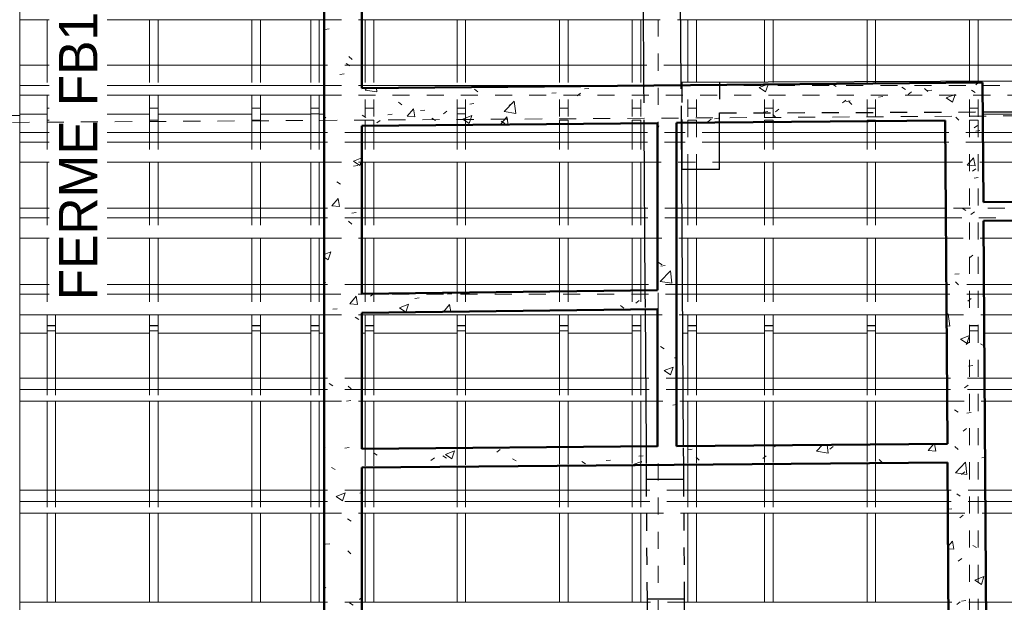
# Model space of a CAD drawing. Header units: metres. Extents: x -16.9 to 14.1, y -10.5 to 9.6.
# Tile 13 of 26: x -6 to -0.2, y -3.1 to 0.3. Entities that reach past the tile are written whole.
import ezdxf

# ---------------------------------------------------------------- set-up
doc = ezdxf.new("R2010")
doc.units = ezdxf.units.M
for name, pattern in [('Ligne de quadrillage', [0.022225, 0.0127, -0.003175, 0.003175, -0.003175]), ('Projeté', [0.003969, 0.002381, -0.001587]), ('Tiret', [0.00635, 0.003175, -0.003175])]:
    doc.linetypes.add(name, pattern=pattern)
for name, color, linetype, lineweight in [('A-DETL-GENF', 92, 'Projeté', 18), ('A-DETL-MEDM', 33, 'Continuous', 35), ('A-ROOF', 132, 'Continuous', 18), ('A-WALL', 113, 'Continuous', 25), ('A-WALL-HDLN', 110, 'Tiret', 25), ('A-WALL-PATT', 111, 'Continuous', 50), ('G-ANNO-TEXT', 231, 'Continuous', 9), ('S-BEAM', 12, 'Continuous', 18), ('S-BEAM-HDLN', 1, 'Tiret', 18), ('S-GRID', 1, 'Continuous', 9)]:
    doc.layers.add(name, color=color, linetype=linetype, lineweight=lineweight)
doc.styles.add('Bodoni MT_B_I', font='BOD_BI.TTF', dxfattribs={"height": 0.225})
pattern_1 = [(50, (0, 0), (0.546555, -0.047815), [0.05715, -0.62865]), (355, (0, 0), (-0.105728, 0.573166), [0.04572, -0.50292]), (100.451, (0.04555, -0.004), (0.440828, 0.52535), [0.04857, -0.53427]), (46.184, (0, 0.1524), (0.81324, -0.12613), [0.08572, -0.94297]), (96.636, (0.0678, 0.1419), (0.71221, 0.74229), [0.07286, -0.80141]), (351.184, (0, 0.1524), (0.71222, 0.74227), [0.06858, -0.75438]), (21, (0.0762, 0.1143), (0.454846, -0.306795), [0.05715, -0.62865]), (326, (0.0762, 0.1143), (0.185405, 0.55256), [0.04572, -0.50292]), (71.451, (0.1141, 0.08873), (0.64025, 0.245763), [0.04857, -0.53427]), (37.5, (0, 0), (0.009261, 0.253667), [0.02515, -0.47168, 0.02515, -0.48539, -0.50482]), (37.5, (0, 0), (0.009261, 0.253667), [-1.007, 0.02515, -0.47968]), (7.5, (0, 0), (0.200456, 0.300546), [0.02515, -0.26594, 0.02515, -0.46025, -0.1924]), (7.5, (0, 0), (0.200456, 0.300546), [-0.77648, 0.02515, -0.16726]), (327.5, (-0.16993, 0), (0.406768, -0.017188), [0.02515, -0.16535, 0.02515, -0.56921, -0.78867]), (327.5, (-0.16993, 0), (0.406768, -0.017188), [-0.78486, 0.02515, -0.76352]), (317.5, (-0.24613, 0), (0.444383, 0.07628), [0.02515, -0.2225, 0.02515, -0.36957, -0.56007]), (317.5, (-0.24613, 0), (0.444383, 0.07628), [-0.64237, 0.02515, -0.53492])]

# ---------------------------------------------------------------- blocks, each defined once
blk = doc.blocks.new('Porte - 62 205-4691038-PH R_1 EXISTANT')
at = {"layer": 'A-DETL-GENF'}
for p, q in [((0.3418, 0.11), (-0.3582, 0.11)), ((-0.3582, -0.11), (0.3418, -0.11))]:
    blk.add_line(p, q, dxfattribs=at)
at = {"layer": 'A-DETL-MEDM'}
for p, q in [((-0.3582, 0.11), (-0.3582, -0.11)), ((0.3418, -0.11), (0.3418, 0.11))]:
    blk.add_line(p, q, dxfattribs=at)

msp = doc.modelspace()

# ---------------------------------------------------------------- hatches: boundary and pattern name
at = {"layer": 'A-WALL-PATT', "lineweight": 18}
h = msp.add_hatch(dxfattribs=at)
h.set_pattern_fill('FP_1', color=256, style=0, pattern_type=2)
h.set_pattern_definition(pattern_1)
h.paths.add_polyline_path([(-4.2047, -5.4973), (-3.9847, -5.4959), (-3.9847, 1.1375), (-4.2047, 1.1354), (-4.2047, -3.1119)])
h = msp.add_hatch(dxfattribs=at)
h.set_pattern_fill('FP_1', color=256, style=0, pattern_type=2)
h.set_pattern_definition(pattern_1)
h.paths.add_polyline_path([(-3.9847, -0.2946), (-0.3489, -0.2601), (-0.3503, -0.0401), (-3.9847, -0.0746)])
h = msp.add_hatch(dxfattribs=at)
h.set_pattern_fill('FP_1', color=256, style=0, pattern_type=2)
h.set_pattern_definition(pattern_1)
h.paths.add_polyline_path([(-2.2528, -2.171), (-2.1428, -2.1701), (-2.1428, -0.2771), (-2.2528, -0.2781), (-2.2528, -1.8188)])
h = msp.add_hatch(dxfattribs=at)
h.set_pattern_fill('FP_1', color=256, style=0, pattern_type=2)
h.set_pattern_definition(pattern_1)
h.paths.add_polyline_path([(-0.5348, -5.4533), (-0.3148, -5.4518), (-0.3489, -0.2601), (-0.5688, -0.2622), (-0.5484, -3.3749)])
h = msp.add_hatch(dxfattribs=at)
h.set_pattern_fill('FP_1', color=256, style=0, pattern_type=2)
h.set_pattern_definition(pattern_1)
h.paths.add_polyline_path([(-0.345, -0.8509), (3.1594, -0.8279), (3.1594, -0.7179), (-0.3457, -0.7409)])
h = msp.add_hatch(dxfattribs=at)
h.set_pattern_fill('FP_1', color=256, style=0, pattern_type=2)
h.set_pattern_definition(pattern_1)
h.paths.add_polyline_path([(-3.9847, -1.3893), (-2.2528, -1.3677), (-2.2528, -1.2577), (-3.9847, -1.2793)])
h = msp.add_hatch(dxfattribs=at)
h.set_pattern_fill('FP_1', color=256, style=0, pattern_type=2)
h.set_pattern_definition(pattern_1)
h.paths.add_polyline_path([(-3.9847, -2.2958), (-0.5557, -2.2666), (-0.5564, -2.1566), (-3.9847, -2.1858)])

# ---------------------------------------------------------------- linework, layer by layer
at = {"layer": 'A-ROOF'}
for p, q in [((-5.8278, -0.2255), (-5.9878, -0.2255)), ((-5.2278, -0.2255), (-5.7778, -0.2255)), ((-4.6278, -0.2255), (-5.1778, -0.2255)), ((-4.2838, -0.2255), (-4.5778, -0.2255)), ((-4.2047, -0.2255), (-4.2338, -0.2255)), ((0.1732, -0.2255), (-0.3491, -0.2255)), ((-5.9878, -1.5096), (-5.8278, -1.5096)), ((-5.7778, -1.5096), (-5.2278, -1.5096)), ((-5.1778, -1.5096), (-4.6278, -1.5096)), ((-4.5778, -1.5096), (-4.2838, -1.5096)), ((-4.2338, -1.5096), (-4.2047, -1.5096)), ((-3.9847, -1.5096), (-3.9643, -1.5096)), ((-3.9143, -1.5096), (-3.4271, -1.5096)), ((-3.3771, -1.5096), (-2.8271, -1.5096)), ((-2.7771, -1.5096), (-2.4011, -1.5096)), ((-2.0757, -1.5096), (-2.1054, -1.5096)), ((-1.6271, -1.5096), (-2.0257, -1.5096)), ((-1.0271, -1.5096), (-1.5771, -1.5096)), ((-0.5607, -1.5096), (-0.9771, -1.5096)), ((0.1732, -1.5096), (-0.3407, -1.5096))]:
    msp.add_line(p, q, dxfattribs=at)
at = {"layer": 'A-WALL'}
for p, q in [((-2.3428, 1.1534), (-2.3349, -0.0589)), ((-2.1149, -0.0568), (-2.1229, 1.1555)), ((1.7623, -0.0243), (-2.1117, -0.04)), ((-2.1117, -0.04), (-2.1117, -0.0568)), ((-0.3492, -0.2129), (2.0353, -0.2032)), ((-2.3335, -0.2789), (-2.327, -1.2586)), ((-2.101, -2.1698), (-2.1135, -0.2768)), ((-2.1117, -0.2768), (-2.1117, -0.55)), ((-1.8917, -0.55), (-1.8917, -0.2747)), ((-1.8917, -0.55), (-2.1117, -0.55)), ((-2.3263, -1.3686), (-2.321, -2.1716)), ((-2.3203, -2.2816), (-2.3198, -2.3661)), ((-2.0998, -2.3647), (-2.1003, -2.2798)), ((-2.0998, -2.3647), (-2.3198, -2.3661)), ((-2.3152, -3.0661), (-2.0952, -3.0647)), ((-2.3152, -3.0661), (-2.3139, -3.2656)), ((-2.0939, -3.2655), (-2.0952, -3.0647))]:
    msp.add_line(p, q, dxfattribs=at)
at = {"layer": 'A-WALL', "lineweight": 50}
for p, q in [((-4.2047, -5.4973), (-4.2047, 1.1354)), ((-3.9847, 1.1375), (-3.9847, -0.0746)), ((-3.9847, -0.0746), (-0.3503, -0.0401)), ((-0.3503, -0.0401), (-0.3457, -0.7409)), ((-2.2528, -0.2781), (-3.9847, -0.2946)), ((-2.2528, -1.2577), (-2.2528, -0.2781)), ((-0.5688, -0.2622), (-2.1428, -0.2771)), ((-2.1428, -0.2771), (-2.1428, -2.1701)), ((-0.5564, -2.1566), (-0.5688, -0.2622)), ((-3.9847, -0.2946), (-3.9847, -1.2793)), ((-0.3457, -0.7409), (3.1594, -0.7179)), ((3.1594, -0.8279), (-0.345, -0.8509)), ((-0.345, -0.8509), (-0.3148, -5.4518)), ((-3.9847, -1.2793), (-2.2528, -1.2577)), ((-2.2528, -1.3677), (-3.9847, -1.3893)), ((-2.2528, -2.171), (-2.2528, -1.3677)), ((-3.9847, -1.3893), (-3.9847, -2.1858)), ((-3.9847, -2.1858), (-2.2528, -2.171)), ((-2.1428, -2.1701), (-0.5564, -2.1566)), ((-0.5557, -2.2666), (-3.9847, -2.2958)), ((-3.9847, -2.2958), (-3.9847, -3.2663)), ((-0.5492, -3.2649), (-0.5557, -2.2666))]:
    msp.add_line(p, q, dxfattribs=at)
at = {"layer": 'A-WALL-HDLN'}
for p, q in [((-2.1135, -0.2768), (-2.1149, -0.0569)), ((-2.1117, -0.0568), (-2.1117, -0.2768)), ((-1.8917, -0.0391), (-1.8917, -0.2191)), ((-2.3349, -0.059), (-2.3335, -0.2789)), ((-1.8917, -0.2191), (-0.3492, -0.2129)), ((-1.8917, -0.2747), (-1.8917, -0.2191)), ((-2.327, -1.2587), (-2.3263, -1.3686)), ((-2.321, -2.1717), (-2.3203, -2.2816)), ((-2.1003, -2.2797), (-2.101, -2.1698)), ((-2.3198, -2.3661), (-2.3152, -3.0661)), ((-2.0952, -3.0647), (-2.0998, -2.3647))]:
    msp.add_line(p, q, dxfattribs=at)
at = {"layer": 'S-BEAM'}
for p, q in [((-5.9878, 1.1181), (-5.9878, -3.3728)), ((-5.9878, 0.3273), (-4.2047, 0.3273)), ((-5.8278, 0.3273), (-5.8278, 0.06)), ((-5.7778, 0.3273), (-5.7778, 0.06)), ((-5.2278, 0.3273), (-5.2278, 0.0599)), ((-5.1778, 0.3273), (-5.1778, 0.0599)), ((-4.6278, 0.3273), (-4.6278, 0.0598)), ((-4.5778, 0.3273), (-4.5778, 0.0598)), ((-4.2838, 0.3273), (-4.2838, 0.0598)), ((-4.2338, 0.3273), (-4.2338, 0.0598)), ((-3.9847, 0.3273), (-2.3374, 0.3273)), ((-3.9643, 0.3273), (-3.9643, 0.0597)), ((-3.9143, 0.3273), (-3.9143, 0.0597)), ((-3.4271, 0.3273), (-3.4271, 0.0596)), ((-3.3771, 0.3273), (-3.3771, 0.0596)), ((-2.8271, 0.3273), (-2.8271, 0.0595)), ((-2.7771, 0.3273), (-2.7771, 0.0595)), ((-2.4011, 0.3273), (-2.4011, 0.0594)), ((-2.3511, 0.3273), (-2.3511, 0.0594)), ((-2.1174, 0.3273), (1.7616, 0.3273)), ((-2.0757, 0.3273), (-2.0757, 0.0594)), ((-2.0257, 0.3273), (-2.0257, 0.0594)), ((-1.6271, 0.3273), (-1.6271, 0.0593)), ((-1.5771, 0.3273), (-1.5771, 0.0593)), ((-1.0271, 0.3273), (-1.0271, 0.0592)), ((-0.9771, 0.3273), (-0.9771, 0.0592)), ((-0.4268, 0.3273), (-0.4268, 0.0591)), ((-0.3768, 0.3273), (-0.3768, 0.0591)), ((-5.8278, 0.0604), (-5.9878, 0.0604)), ((-5.2278, 0.0604), (-5.7778, 0.0604)), ((-4.6278, 0.0604), (-5.1778, 0.0604)), ((-4.2838, 0.0604), (-4.5778, 0.0604)), ((-4.2047, 0.0604), (-4.2338, 0.0604)), ((-3.9643, 0.0604), (-3.9847, 0.0604)), ((-3.4271, 0.0604), (-3.9143, 0.0604)), ((-2.8271, 0.0604), (-3.3771, 0.0604)), ((-2.4011, 0.0604), (-2.7771, 0.0604)), ((-2.3357, 0.0604), (-2.3511, 0.0604)), ((-2.0757, 0.0604), (-2.1157, 0.0604)), ((-1.6271, 0.0604), (-2.0257, 0.0604)), ((-1.0271, 0.0604), (-1.5771, 0.0604)), ((-0.4268, 0.0604), (-0.9771, 0.0604)), ((0.1732, 0.0604), (-0.3768, 0.0604)), ((-5.9878, -0.0572), (-4.2047, -0.0572)), ((-3.9847, -0.0572), (-2.3349, -0.0572)), ((-5.9878, -0.1138), (-4.2047, -0.1138)), ((-5.8278, -0.1138), (-5.8278, -0.2249)), ((-5.7778, -0.1138), (-5.7778, -0.2249)), ((-5.2278, -0.1138), (-5.2278, -0.2249)), ((-5.1778, -0.1138), (-5.1778, -0.2249)), ((-4.6278, -0.1138), (-4.6278, -0.2249)), ((-4.5778, -0.1138), (-4.5778, -0.2249)), ((-4.2838, -0.1138), (-4.2838, -0.2249)), ((-4.2338, -0.1138), (-4.2338, -0.2249)), ((-5.8278, -0.2249), (-5.8278, -0.3325)), ((-5.7778, -0.2249), (-5.7778, -0.3325)), ((-5.2278, -0.2249), (-5.2278, -0.3325)), ((-5.1778, -0.2249), (-5.1778, -0.3325)), ((-4.6278, -0.2249), (-4.6278, -0.3325)), ((-4.5778, -0.2249), (-4.5778, -0.3325)), ((-4.2338, -0.2249), (-4.2838, -0.2249)), ((-4.2838, -0.2249), (-4.2838, -0.3325)), ((-4.2338, -0.2249), (-4.2338, -0.3325)), ((-2.8271, -0.2836), (-2.8271, -0.3325)), ((-2.7771, -0.2831), (-2.7771, -0.3325)), ((-2.4011, -0.2796), (-2.4011, -0.3325)), ((-2.3511, -0.2791), (-2.3511, -0.3325)), ((-1.6271, -0.2722), (-1.6271, -0.3325)), ((-1.5771, -0.2717), (-1.5771, -0.3325)), ((-1.0271, -0.2665), (-1.0271, -0.3325)), ((-0.9771, -0.266), (-0.9771, -0.3325)), ((-4.2047, -0.3325), (-5.9878, -0.3325)), ((-2.3331, -0.3325), (-3.9847, -0.3325)), ((-3.9643, -0.2944), (-3.9643, -0.3325)), ((-3.9143, -0.2939), (-3.9143, -0.3325)), ((-3.4271, -0.2893), (-3.4271, -0.3325)), ((-3.3771, -0.2888), (-3.3771, -0.3325)), ((-2.1117, -0.3325), (-2.1131, -0.3325)), ((-0.5684, -0.3325), (-1.8917, -0.3325)), ((1.7637, -0.3325), (-0.3484, -0.3325)), ((-4.2047, -0.3891), (-5.9878, -0.3891)), ((-2.3327, -0.3891), (-3.9847, -0.3891)), ((-2.1117, -0.3891), (-2.1127, -0.3891)), ((-0.568, -0.3891), (-1.8917, -0.3891)), ((1.7637, -0.3891), (-0.348, -0.3891)), ((-5.9878, -0.5067), (-4.2047, -0.5067)), ((-5.8278, -0.5068), (-5.8278, -0.777)), ((-5.7778, -0.5068), (-5.7778, -0.777)), ((-5.2278, -0.507), (-5.2278, -0.777)), ((-5.1778, -0.507), (-5.1778, -0.777)), ((-4.6278, -0.5073), (-4.6278, -0.777)), ((-4.5778, -0.5073), (-4.5778, -0.777)), ((-4.2838, -0.5074), (-4.2838, -0.777)), ((-4.2338, -0.5074), (-4.2338, -0.777)), ((-3.9847, -0.5067), (-2.332, -0.5067)), ((-3.9643, -0.5067), (-3.9643, -0.777)), ((-3.9143, -0.5067), (-3.9143, -0.777)), ((-3.4271, -0.5067), (-3.4271, -0.777)), ((-3.3771, -0.5067), (-3.3771, -0.777)), ((-2.8271, -0.5067), (-2.8271, -0.777)), ((-2.7771, -0.5067), (-2.7771, -0.777)), ((-2.4011, -0.5067), (-2.4011, -0.777)), ((-2.3511, -0.5067), (-2.3511, -0.777)), ((-1.8917, -0.5067), (-0.5672, -0.5067)), ((-1.6271, -0.5067), (-1.6271, -0.777)), ((-1.5771, -0.5067), (-1.5771, -0.777)), ((-1.0271, -0.5067), (-1.0271, -0.777)), ((-0.9771, -0.5067), (-0.9771, -0.777)), ((-0.3472, -0.5067), (1.7637, -0.5067)), ((-2.0757, -0.55), (-2.0757, -0.777)), ((-2.0257, -0.55), (-2.0257, -0.777)), ((-4.2047, -0.777), (-5.9878, -0.777)), ((-2.3302, -0.777), (-3.9847, -0.777)), ((-0.5655, -0.777), (-2.1102, -0.777)), ((-4.2047, -0.8333), (-5.9878, -0.8333)), ((-2.3298, -0.8333), (-3.9847, -0.8333)), ((-0.5651, -0.8333), (-2.1098, -0.8333)), ((-5.9878, -0.9522), (-5.8278, -0.9522)), ((-5.8278, -0.9519), (-5.8278, -1.2245)), ((-5.7778, -0.952), (-5.7778, -1.2245)), ((-5.7778, -0.9522), (-4.2047, -0.9522)), ((-5.2278, -0.9526), (-5.2278, -1.2245)), ((-5.1778, -0.9527), (-5.1778, -1.2245)), ((-4.6278, -0.9522), (-4.6278, -1.2245)), ((-4.5778, -0.9522), (-4.5778, -1.2245)), ((-4.2838, -0.9522), (-4.2838, -1.2245)), ((-4.2338, -0.9522), (-4.2338, -1.2245)), ((-3.9847, -0.9522), (-2.329, -0.9522)), ((-3.9643, -0.9522), (-3.9643, -1.2245)), ((-3.9143, -0.9522), (-3.9143, -1.2245)), ((-3.4271, -0.9522), (-3.4271, -1.2245)), ((-3.3771, -0.9522), (-3.3771, -1.2245)), ((-2.8271, -0.9522), (-2.8271, -1.2245)), ((-2.7771, -0.9522), (-2.7771, -1.2245)), ((-2.4011, -0.9522), (-2.4011, -1.2245)), ((-2.3511, -0.9522), (-2.3511, -1.2245)), ((-2.109, -0.9522), (-0.5643, -0.9522)), ((-2.0757, -0.9522), (-2.0757, -1.2245)), ((-2.0257, -0.9522), (-2.0257, -1.2245)), ((-1.6271, -0.9522), (-1.6271, -1.2245)), ((-1.5771, -0.9522), (-1.5771, -1.2245)), ((-1.0271, -0.9522), (-1.0271, -1.2245)), ((-0.9771, -0.9522), (-0.9771, -1.2245)), ((-0.3443, -0.9522), (1.7637, -0.9522)), ((-4.2047, -1.2245), (-5.9878, -1.2245)), ((-2.3273, -1.2245), (-3.9847, -1.2245)), ((-0.5625, -1.2245), (-2.1072, -1.2245)), ((1.7637, -1.2245), (-0.3425, -1.2245)), ((-4.2047, -1.2804), (-5.9878, -1.2804)), ((-0.5622, -1.2804), (-2.1069, -1.2804)), ((1.7637, -1.2804), (-0.3422, -1.2804)), ((-5.9878, -1.4008), (-5.8278, -1.4008)), ((-5.8278, -1.3985), (-5.8278, -1.4646)), ((-5.7778, -1.3986), (-5.7778, -1.4646)), ((-5.7778, -1.4008), (-5.2278, -1.4008)), ((-5.2278, -1.3997), (-5.2278, -1.4646)), ((-5.1778, -1.3998), (-5.1778, -1.4646)), ((-5.1778, -1.4008), (-4.2047, -1.4008)), ((-4.6278, -1.4009), (-4.6278, -1.4646)), ((-4.5778, -1.401), (-4.5778, -1.4646)), ((-4.2838, -1.4016), (-4.2838, -1.4646)), ((-4.2338, -1.4008), (-4.2338, -1.4646)), ((-3.9847, -1.4008), (-2.3261, -1.4008)), ((-3.9643, -1.4008), (-3.9643, -1.4646)), ((-3.9143, -1.4008), (-3.9143, -1.4646)), ((-3.4271, -1.4008), (-3.4271, -1.4646)), ((-3.3771, -1.4008), (-3.3771, -1.4646)), ((-2.8271, -1.4008), (-2.8271, -1.4646)), ((-2.7771, -1.4008), (-2.7771, -1.4646)), ((-2.4011, -1.4008), (-2.4011, -1.4646)), ((-2.3511, -1.4008), (-2.3511, -1.4646)), ((-2.1061, -1.4008), (-0.5614, -1.4008)), ((-2.0757, -1.4008), (-2.0757, -1.4646)), ((-2.0257, -1.4008), (-2.0257, -1.4646)), ((-1.6271, -1.4008), (-1.6271, -1.4646)), ((-1.5771, -1.4008), (-1.5771, -1.4646)), ((-1.0271, -1.4008), (-1.0271, -1.4646)), ((-0.9771, -1.4008), (-0.9771, -1.4646)), ((-0.3414, -1.4008), (1.7637, -1.4008)), ((-5.8278, -1.4646), (-5.7778, -1.4646)), ((-5.8278, -1.4649), (-5.8278, -1.7721)), ((-5.7778, -1.4649), (-5.7778, -1.7721)), ((-5.2278, -1.4646), (-5.1778, -1.4646)), ((-5.2278, -1.4649), (-5.2278, -1.7721)), ((-5.1778, -1.4649), (-5.1778, -1.7721)), ((-4.6278, -1.4646), (-4.5778, -1.4646)), ((-4.6278, -1.4649), (-4.6278, -1.7721)), ((-4.5778, -1.4649), (-4.5778, -1.7721)), ((-4.2838, -1.4646), (-4.2338, -1.4646)), ((-4.2838, -1.4649), (-4.2838, -1.7721)), ((-4.2338, -1.4649), (-4.2338, -1.7721)), ((-3.9643, -1.4646), (-3.9143, -1.4646)), ((-3.9643, -1.4649), (-3.9643, -1.7721)), ((-3.9143, -1.4649), (-3.9143, -1.7721)), ((-3.4271, -1.4646), (-3.3771, -1.4646)), ((-3.4271, -1.4649), (-3.4271, -1.7721)), ((-3.3771, -1.4649), (-3.3771, -1.7721)), ((-2.8271, -1.4646), (-2.7771, -1.4646)), ((-2.8271, -1.4649), (-2.8271, -1.7721)), ((-2.7771, -1.4649), (-2.7771, -1.7721)), ((-2.4011, -1.4646), (-2.3511, -1.4646)), ((-2.4011, -1.4649), (-2.4011, -1.7721)), ((-2.3511, -1.4649), (-2.3511, -1.7721)), ((-2.0757, -1.4646), (-2.0257, -1.4646)), ((-2.0757, -1.4649), (-2.0757, -1.7721)), ((-2.0257, -1.4649), (-2.0257, -1.7721)), ((-1.6271, -1.4646), (-1.5771, -1.4646)), ((-1.6271, -1.4649), (-1.6271, -1.7721)), ((-1.5771, -1.4649), (-1.5771, -1.7721)), ((-1.0271, -1.4646), (-0.9771, -1.4646)), ((-1.0271, -1.4649), (-1.0271, -1.7721)), ((-0.9771, -1.4649), (-0.9771, -1.7721)), ((-4.2047, -1.7721), (-5.9878, -1.7721)), ((-2.3237, -1.7721), (-3.9847, -1.7721)), ((-0.5589, -1.7721), (-2.1037, -1.7721)), ((1.7637, -1.7721), (-0.3389, -1.7721)), ((-4.2047, -1.8379), (-5.9878, -1.8379)), ((-2.3232, -1.8379), (-3.9847, -1.8379)), ((-0.5585, -1.8379), (-2.1032, -1.8379)), ((1.7637, -1.8379), (-0.3385, -1.8379)), ((-5.9878, -1.9063), (-5.8278, -1.9063)), ((-5.8278, -1.9053), (-5.8278, -2.428)), ((-5.7778, -1.9053), (-5.7778, -2.428)), ((-5.7778, -1.9063), (-5.2278, -1.9063)), ((-5.2278, -1.9062), (-5.2278, -2.428)), ((-5.1778, -1.9062), (-5.1778, -2.428)), ((-5.1778, -1.9063), (-4.2047, -1.9063)), ((-4.6278, -1.9071), (-4.6278, -2.428)), ((-4.5778, -1.9071), (-4.5778, -2.428)), ((-4.2838, -1.9063), (-4.2838, -2.428)), ((-4.2338, -1.9063), (-4.2338, -2.428)), ((-3.9847, -1.9063), (-2.3228, -1.9063)), ((-3.9643, -1.9063), (-3.9643, -2.1856)), ((-3.9143, -1.9063), (-3.9143, -2.1852)), ((-3.4271, -1.9063), (-3.4271, -2.181)), ((-3.3771, -1.9063), (-3.3771, -2.1806)), ((-2.8271, -1.9063), (-2.8271, -2.1759)), ((-2.7771, -1.9063), (-2.7771, -2.1755)), ((-2.4011, -1.9063), (-2.4011, -2.1723)), ((-2.3511, -1.9063), (-2.3511, -2.1719)), ((-2.1028, -1.9063), (-0.5581, -1.9063)), ((-2.0757, -1.9063), (-2.0757, -2.1695)), ((-2.0257, -1.9063), (-2.0257, -2.1691)), ((-1.6271, -1.9063), (-1.6271, -2.1657)), ((-1.5771, -1.9063), (-1.5771, -2.1653)), ((-1.0271, -1.9063), (-1.0271, -2.1606)), ((-0.9771, -1.9063), (-0.9771, -2.1602)), ((-0.3381, -1.9063), (1.7637, -1.9063)), ((-3.9643, -2.2956), (-3.9643, -2.428)), ((-3.9143, -2.2952), (-3.9143, -2.428)), ((-3.4271, -2.291), (-3.4271, -2.428)), ((-3.3771, -2.2906), (-3.3771, -2.428)), ((-2.8271, -2.2859), (-2.8271, -2.428)), ((-2.7771, -2.2855), (-2.7771, -2.428)), ((-2.4011, -2.2823), (-2.4011, -2.428)), ((-2.3511, -2.2819), (-2.3511, -2.428)), ((-2.0757, -2.2795), (-2.0757, -2.428)), ((-2.0257, -2.2791), (-2.0257, -2.428)), ((-1.6271, -2.2757), (-1.6271, -2.428)), ((-1.5771, -2.2753), (-1.5771, -2.428)), ((-1.0271, -2.2706), (-1.0271, -2.428)), ((-0.9771, -2.2702), (-0.9771, -2.428)), ((-4.2047, -2.428), (-5.9878, -2.428)), ((-2.3194, -2.428), (-3.9847, -2.428)), ((-0.5546, -2.428), (-2.0994, -2.428)), ((1.7637, -2.428), (-0.3346, -2.428)), ((-4.2047, -2.4938), (-5.9878, -2.4938)), ((-2.3189, -2.4938), (-3.9847, -2.4938)), ((-0.5542, -2.4938), (-2.0989, -2.4938)), ((1.7637, -2.4938), (-0.3342, -2.4938)), ((-5.9878, -2.5622), (-5.8278, -2.5622)), ((-5.8278, -2.5615), (-5.8278, -3.085)), ((-5.7778, -2.5616), (-5.7778, -3.085)), ((-5.7778, -2.5622), (-4.2047, -2.5622)), ((-5.2278, -2.5622), (-5.2278, -3.085)), ((-5.1778, -2.5623), (-5.1778, -3.085)), ((-4.6278, -2.563), (-4.6278, -3.085)), ((-4.5778, -2.563), (-4.5778, -3.085)), ((-4.2838, -2.5622), (-4.2838, -3.085)), ((-4.2338, -2.5622), (-4.2338, -3.085)), ((-3.9847, -2.5622), (-2.3185, -2.5622)), ((-3.9643, -2.5622), (-3.9643, -3.085)), ((-3.9143, -2.5622), (-3.9143, -3.085)), ((-3.4271, -2.5622), (-3.4271, -3.085)), ((-3.3771, -2.5622), (-3.3771, -3.085)), ((-2.8271, -2.5622), (-2.8271, -3.085)), ((-2.7771, -2.5622), (-2.7771, -3.085)), ((-2.4011, -2.5622), (-2.4011, -3.085)), ((-2.3511, -2.5622), (-2.3511, -3.085)), ((-2.0985, -2.5622), (-0.5538, -2.5622)), ((-2.0757, -2.5622), (-2.0757, -3.085)), ((-2.0257, -2.5622), (-2.0257, -3.085)), ((-1.6271, -2.5622), (-1.6271, -3.085)), ((-1.5771, -2.5622), (-1.5771, -3.085)), ((-1.0271, -2.5622), (-1.0271, -3.085)), ((-0.9771, -2.5622), (-0.9771, -3.085)), ((-0.3338, -2.5622), (1.7637, -2.5622)), ((-4.2047, -3.085), (-5.9878, -3.085)), ((-2.3151, -3.085), (-3.9847, -3.085)), ((-0.5503, -3.085), (-2.095, -3.085)), ((1.7637, -3.085), (-0.3303, -3.085))]:
    msp.add_line(p, q, dxfattribs=at)
at = {"layer": 'S-BEAM-HDLN'}
for p, q in [((-4.2047, 0.3273), (-3.9848, 0.3273)), ((-2.3374, 0.3273), (-2.1175, 0.3273)), ((-5.7779, 0.0604), (-5.8278, 0.0604)), ((-5.8278, 0.06), (-5.8278, -0.1138)), ((-5.7778, 0.06), (-5.7778, -0.1138)), ((-5.1779, 0.0604), (-5.2278, 0.0604)), ((-5.2278, 0.0599), (-5.2278, -0.1138)), ((-5.1778, 0.0599), (-5.1778, -0.1138)), ((-4.5779, 0.0604), (-4.6278, 0.0604)), ((-4.6278, 0.0598), (-4.6278, -0.1138)), ((-4.5778, 0.0598), (-4.5778, -0.1138)), ((-4.2339, 0.0604), (-4.2838, 0.0604)), ((-4.2838, 0.0597), (-4.2838, -0.1138)), ((-4.2338, 0.0597), (-4.2338, -0.1138)), ((-3.9848, 0.0604), (-4.2047, 0.0604)), ((-3.9643, 0.0597), (-3.9643, -0.2607)), ((-3.9143, 0.0604), (-3.9642, 0.0604)), ((-3.9143, 0.0597), (-3.9143, -0.2607)), ((-3.3772, 0.0604), (-3.4271, 0.0604)), ((-3.4271, 0.0596), (-3.4271, -0.2249)), ((-3.3771, 0.0596), (-3.3771, -0.2249)), ((-2.7772, 0.0604), (-2.8271, 0.0604)), ((-2.8271, 0.0595), (-2.8271, -0.2607)), ((-2.7771, 0.0595), (-2.7771, -0.2607)), ((-2.3512, 0.0604), (-2.4011, 0.0604)), ((-2.4011, 0.0594), (-2.4011, -0.2607)), ((-2.3511, 0.0594), (-2.3511, -0.2607)), ((-2.1157, 0.0604), (-2.3356, 0.0604)), ((-2.0258, 0.0604), (-2.0757, 0.0604)), ((-2.0757, 0.0593), (-2.0757, -0.2607)), ((-2.0257, 0.0593), (-2.0257, -0.2607)), ((-1.5772, 0.0604), (-1.6271, 0.0604)), ((-1.6271, 0.0593), (-1.6271, -0.2607)), ((-1.5771, 0.0593), (-1.5771, -0.2607)), ((-0.9772, 0.0604), (-1.0271, 0.0604)), ((-1.0271, 0.0592), (-1.0271, -0.2607)), ((-0.9771, 0.0591), (-0.9771, -0.2607)), ((-0.4268, 0.059), (-0.4268, -0.2607)), ((-0.3768, 0.0604), (-0.4267, 0.0604)), ((-0.3768, 0.059), (-0.3768, -0.2607)), ((-4.2047, -0.0572), (-3.9848, -0.0572)), ((-2.3349, -0.0572), (-2.1593, -0.0572)), ((-2.1488, -0.0572), (5.857, -0.0572)), ((-4.2047, -0.1138), (5.857, -0.1138)), ((-5.7778, -0.1901), (-5.8278, -0.1901)), ((-5.1778, -0.1901), (-5.2278, -0.1901)), ((-4.5778, -0.1901), (-4.6278, -0.1901)), ((-4.2338, -0.1901), (-4.2838, -0.1901)), ((-3.9143, -0.1901), (-3.9643, -0.1901)), ((-3.3771, -0.1901), (-3.4271, -0.1901)), ((-3.3771, -0.2249), (-3.4271, -0.2249)), ((-3.4271, -0.225), (-3.4271, -0.2893)), ((-3.3771, -0.225), (-3.3771, -0.2888)), ((-2.7771, -0.1901), (-2.8271, -0.1901)), ((-2.3511, -0.1901), (-2.4011, -0.1901)), ((-2.0257, -0.1901), (-2.0757, -0.1901)), ((-1.5771, -0.1901), (-1.6271, -0.1901)), ((-0.9771, -0.1901), (-1.0271, -0.1901)), ((-0.3768, -0.1901), (-0.4268, -0.1901)), ((-6.0578, -0.2339), (-5.9878, -0.2339)), ((-5.8278, -0.2607), (-5.7778, -0.2607)), ((-5.2278, -0.2607), (-5.1778, -0.2607)), ((-4.6278, -0.2607), (-4.5778, -0.2607)), ((-3.9643, -0.2607), (-3.9143, -0.2607)), ((-3.9643, -0.2608), (-3.9643, -0.2944)), ((-3.9143, -0.2608), (-3.9143, -0.2939)), ((-2.8271, -0.2607), (-2.7771, -0.2607)), ((-2.8271, -0.2608), (-2.8271, -0.2836)), ((-2.7771, -0.2608), (-2.7771, -0.2831)), ((-2.4011, -0.2607), (-2.3511, -0.2607)), ((-2.4011, -0.2608), (-2.4011, -0.2795)), ((-2.3511, -0.2608), (-2.3511, -0.279)), ((-2.0757, -0.2607), (-2.0257, -0.2607)), ((-2.0757, -0.2608), (-2.0757, -0.55)), ((-2.0257, -0.2608), (-2.0257, -0.55)), ((-1.6271, -0.2607), (-1.5771, -0.2607)), ((-1.6271, -0.2608), (-1.6271, -0.2722)), ((-1.5771, -0.2608), (-1.5771, -0.2717)), ((-1.0271, -0.2607), (-0.9771, -0.2607)), ((-1.0271, -0.2608), (-1.0271, -0.2665)), ((-0.9771, -0.2608), (-0.9771, -0.266)), ((-0.4268, -0.2607), (-0.3768, -0.2607)), ((-0.4268, -0.2608), (-0.4268, -1.4646)), ((-0.3768, -0.2608), (-0.3768, -1.4646)), ((-5.8278, -0.3325), (-5.8278, -0.5067)), ((-5.7778, -0.3325), (-5.7778, -0.5067)), ((-5.2278, -0.3325), (-5.2278, -0.507)), ((-5.1778, -0.3325), (-5.1778, -0.507)), ((-4.6278, -0.3325), (-4.6278, -0.5072)), ((-4.5778, -0.3325), (-4.5778, -0.5072)), ((-4.2838, -0.3325), (-4.2838, -0.5074)), ((-4.2338, -0.3325), (-4.2338, -0.5074)), ((-3.9848, -0.3325), (-4.2047, -0.3325)), ((-3.9643, -0.3325), (-3.9643, -0.5066)), ((-3.9143, -0.3325), (-3.9143, -0.5066)), ((-3.4271, -0.3325), (-3.4271, -0.5066)), ((-3.3771, -0.3325), (-3.3771, -0.5066)), ((-2.8271, -0.3325), (-2.8271, -0.5066)), ((-2.7771, -0.3325), (-2.7771, -0.5066)), ((-2.4011, -0.3325), (-2.4011, -0.5066)), ((-2.3511, -0.3325), (-2.3511, -0.5066)), ((-2.1131, -0.3325), (-2.3331, -0.3325)), ((-1.8917, -0.3325), (-2.1116, -0.3325)), ((-1.6271, -0.3325), (-1.6271, -0.5066)), ((-1.5771, -0.3325), (-1.5771, -0.5066)), ((-1.0271, -0.3325), (-1.0271, -0.5066)), ((-0.9771, -0.3325), (-0.9771, -0.5066)), ((-0.3484, -0.3325), (-0.5683, -0.3325)), ((-3.9848, -0.3891), (-4.2047, -0.3891)), ((-2.1128, -0.3891), (-2.3327, -0.3891)), ((-1.8917, -0.3891), (-2.1116, -0.3891)), ((-0.3481, -0.3891), (-0.568, -0.3891)), ((-4.2047, -0.5067), (-3.9848, -0.5067)), ((-2.3319, -0.5067), (-1.8917, -0.5067)), ((-0.5672, -0.5067), (-0.3473, -0.5067)), ((-5.8278, -0.7771), (-5.8278, -0.9519)), ((-5.7778, -0.7771), (-5.7778, -0.9519)), ((-5.2278, -0.7771), (-5.2278, -0.9526)), ((-5.1778, -0.7771), (-5.1778, -0.9526)), ((-4.6278, -0.7771), (-4.6278, -0.9522)), ((-4.5778, -0.7771), (-4.5778, -0.9522)), ((-4.2838, -0.7771), (-4.2838, -0.9522)), ((-4.2338, -0.7771), (-4.2338, -0.9522)), ((-3.9848, -0.777), (-4.2047, -0.777)), ((-3.9643, -0.7771), (-3.9643, -0.9522)), ((-3.9143, -0.7771), (-3.9143, -0.9522)), ((-3.4271, -0.7771), (-3.4271, -0.9522)), ((-3.3771, -0.7771), (-3.3771, -0.9522)), ((-2.8271, -0.7771), (-2.8271, -0.9522)), ((-2.7771, -0.7771), (-2.7771, -0.9522)), ((-2.4011, -0.7771), (-2.4011, -0.9522)), ((-2.3511, -0.7771), (-2.3511, -0.9522)), ((-2.1102, -0.777), (-2.3301, -0.777)), ((-2.0757, -0.7771), (-2.0757, -0.9522)), ((-2.0257, -0.7771), (-2.0257, -0.9522)), ((-1.6271, -0.7771), (-1.6271, -0.9522)), ((-1.5771, -0.7771), (-1.5771, -0.9522)), ((-1.0271, -0.7771), (-1.0271, -0.9522)), ((-0.9771, -0.7771), (-0.9771, -0.9522)), ((3.3793, -0.777), (-0.5654, -0.777)), ((-3.9848, -0.8333), (-4.2047, -0.8333)), ((-2.1099, -0.8333), (-2.3298, -0.8333)), ((2.3279, -0.8333), (-0.5651, -0.8333)), ((-5.8278, -0.9522), (-5.7779, -0.9522)), ((-4.2047, -0.9522), (-3.9848, -0.9522)), ((-2.329, -0.9522), (-2.1091, -0.9522)), ((-0.5643, -0.9522), (-0.3444, -0.9522)), ((-5.8278, -1.2245), (-5.8278, -1.3985)), ((-5.7778, -1.2245), (-5.7778, -1.3986)), ((-5.2278, -1.2245), (-5.2278, -1.3997)), ((-5.1778, -1.2245), (-5.1778, -1.3998)), ((-4.6278, -1.2245), (-4.6278, -1.4009)), ((-4.5778, -1.2245), (-4.5778, -1.401)), ((-4.2838, -1.2245), (-4.2838, -1.4016)), ((-4.2338, -1.2245), (-4.2338, -1.4007)), ((-3.9848, -1.2245), (-4.2047, -1.2245)), ((-3.9643, -1.2245), (-3.9643, -1.4007)), ((-3.9143, -1.2245), (-3.9143, -1.4007)), ((-3.4271, -1.2245), (-3.4271, -1.4007)), ((-3.3771, -1.2245), (-3.3771, -1.4007)), ((-2.8271, -1.2245), (-2.8271, -1.4007)), ((-2.7771, -1.2245), (-2.7771, -1.4007)), ((-2.4011, -1.2245), (-2.4011, -1.4007)), ((-2.3511, -1.2245), (-2.3511, -1.4007)), ((-2.1073, -1.2245), (-2.3272, -1.2245)), ((-2.0757, -1.2245), (-2.0757, -1.4007)), ((-2.0257, -1.2245), (-2.0257, -1.4007)), ((-1.6271, -1.2245), (-1.6271, -1.4007)), ((-1.5771, -1.2245), (-1.5771, -1.4007)), ((-1.0271, -1.2245), (-1.0271, -1.4007)), ((-0.9771, -1.2245), (-0.9771, -1.4007)), ((-0.3426, -1.2245), (-0.5625, -1.2245)), ((-2.1069, -1.2804), (-4.2047, -1.2804)), ((-0.3422, -1.2804), (-0.5621, -1.2804)), ((-5.8278, -1.4008), (-5.7779, -1.4008)), ((-5.2278, -1.4008), (-5.1779, -1.4008)), ((-4.2047, -1.4008), (-3.9848, -1.4008)), ((-2.326, -1.4008), (-2.1061, -1.4008)), ((-0.5613, -1.4008), (-0.3414, -1.4008)), ((-5.8278, -1.4649), (-5.8278, -1.4646)), ((-5.7778, -1.4649), (-5.8278, -1.4649)), ((-5.7778, -1.4947), (-5.8278, -1.4947)), ((-5.7778, -1.4646), (-5.7778, -1.4649)), ((-5.2278, -1.4649), (-5.2278, -1.4646)), ((-5.1778, -1.4649), (-5.2278, -1.4649)), ((-5.1778, -1.4947), (-5.2278, -1.4947)), ((-5.1778, -1.4646), (-5.1778, -1.4649)), ((-4.6278, -1.4649), (-4.6278, -1.4646)), ((-4.5778, -1.4649), (-4.6278, -1.4649)), ((-4.5778, -1.4947), (-4.6278, -1.4947)), ((-4.5778, -1.4646), (-4.5778, -1.4649)), ((-4.2838, -1.4649), (-4.2838, -1.4646)), ((-4.2338, -1.4649), (-4.2838, -1.4649)), ((-4.2338, -1.4947), (-4.2838, -1.4947)), ((-4.2338, -1.4646), (-4.2338, -1.4649)), ((-3.9643, -1.4649), (-3.9643, -1.4646)), ((-3.9143, -1.4649), (-3.9643, -1.4649)), ((-3.9143, -1.4947), (-3.9643, -1.4947)), ((-3.9143, -1.4646), (-3.9143, -1.4649)), ((-3.4271, -1.4649), (-3.4271, -1.4646)), ((-3.3771, -1.4649), (-3.4271, -1.4649)), ((-3.3771, -1.4947), (-3.4271, -1.4947)), ((-3.3771, -1.4646), (-3.3771, -1.4649)), ((-2.8271, -1.4649), (-2.8271, -1.4646)), ((-2.7771, -1.4649), (-2.8271, -1.4649)), ((-2.7771, -1.4947), (-2.8271, -1.4947)), ((-2.7771, -1.4646), (-2.7771, -1.4649)), ((-2.4011, -1.4649), (-2.4011, -1.4646)), ((-2.3511, -1.4649), (-2.4011, -1.4649)), ((-2.3511, -1.4947), (-2.4011, -1.4947)), ((-2.3511, -1.4646), (-2.3511, -1.4649)), ((-2.0757, -1.4649), (-2.0757, -1.4646)), ((-2.0257, -1.4649), (-2.0757, -1.4649)), ((-2.0257, -1.4947), (-2.0757, -1.4947)), ((-2.0257, -1.4646), (-2.0257, -1.4649)), ((-1.6271, -1.4649), (-1.6271, -1.4646)), ((-1.5771, -1.4649), (-1.6271, -1.4649)), ((-1.5771, -1.4947), (-1.6271, -1.4947)), ((-1.5771, -1.4646), (-1.5771, -1.4649)), ((-1.0271, -1.4649), (-1.0271, -1.4646)), ((-0.9771, -1.4649), (-1.0271, -1.4649)), ((-0.9771, -1.4947), (-1.0271, -1.4947)), ((-0.9771, -1.4646), (-0.9771, -1.4649)), ((-0.4268, -1.4649), (-0.4268, -1.4646)), ((-0.4268, -1.4646), (-0.3768, -1.4646)), ((-0.3768, -1.4649), (-0.4268, -1.4649)), ((-0.4268, -1.4649), (-0.4268, -5.4525)), ((-0.3768, -1.4947), (-0.4268, -1.4947)), ((-0.3768, -1.4646), (-0.3768, -1.4649)), ((-0.3768, -1.4649), (-0.3768, -5.4522)), ((-5.8278, -1.7722), (-5.8278, -1.9052)), ((-5.7778, -1.7722), (-5.7778, -1.9053)), ((-5.2278, -1.7722), (-5.2278, -1.9061)), ((-5.1778, -1.7722), (-5.1778, -1.9062)), ((-4.6278, -1.7722), (-4.6278, -1.907)), ((-4.5778, -1.7722), (-4.5778, -1.9071)), ((-4.2838, -1.7722), (-4.2838, -1.9063)), ((-4.2338, -1.7722), (-4.2338, -1.9063)), ((-3.9848, -1.7721), (-4.2047, -1.7721)), ((-3.9643, -1.7722), (-3.9643, -1.9063)), ((-3.9143, -1.7722), (-3.9143, -1.9063)), ((-3.4271, -1.7722), (-3.4271, -1.9063)), ((-3.3771, -1.7722), (-3.3771, -1.9063)), ((-2.8271, -1.7722), (-2.8271, -1.9063)), ((-2.7771, -1.7722), (-2.7771, -1.9063)), ((-2.4011, -1.7722), (-2.4011, -1.9063)), ((-2.3511, -1.7722), (-2.3511, -1.9063)), ((-2.1037, -1.7721), (-2.3236, -1.7721)), ((-2.0757, -1.7722), (-2.0757, -1.9063)), ((-2.0257, -1.7722), (-2.0257, -1.9063)), ((-1.6271, -1.7722), (-1.6271, -1.9063)), ((-1.5771, -1.7722), (-1.5771, -1.9063)), ((-1.0271, -1.7722), (-1.0271, -1.9063)), ((-0.9771, -1.7722), (-0.9771, -1.9063)), ((-0.339, -1.7721), (-0.5589, -1.7721)), ((-3.9848, -1.8379), (-4.2047, -1.8379)), ((-2.1033, -1.8379), (-2.3232, -1.8379)), ((-0.3386, -1.8379), (-0.5585, -1.8379)), ((-5.8278, -1.9063), (-5.7779, -1.9063)), ((-5.2278, -1.9063), (-5.1779, -1.9063)), ((-4.2047, -1.9063), (-3.9848, -1.9063)), ((-2.3227, -1.9063), (-2.1028, -1.9063)), ((-0.558, -1.9063), (-0.3381, -1.9063)), ((-3.9643, -2.1857), (-3.9643, -2.2956)), ((-3.9143, -2.1852), (-3.9143, -2.2951)), ((-3.4271, -2.1811), (-3.4271, -2.291)), ((-3.3771, -2.1807), (-3.3771, -2.2906)), ((-2.8271, -2.176), (-2.8271, -2.2859)), ((-2.7771, -2.1756), (-2.7771, -2.2855)), ((-2.4011, -2.1724), (-2.4011, -2.2823)), ((-2.3511, -2.1719), (-2.3511, -2.2818)), ((-2.0757, -2.1696), (-2.0757, -2.2795)), ((-2.0257, -2.1692), (-2.0257, -2.2791)), ((-1.6271, -2.1658), (-1.6271, -2.2757)), ((-1.5771, -2.1653), (-1.5771, -2.2753)), ((-1.0271, -2.1607), (-1.0271, -2.2706)), ((-0.9771, -2.1602), (-0.9771, -2.2701)), ((-5.8278, -2.4281), (-5.8278, -2.5614)), ((-5.7778, -2.4281), (-5.7778, -2.5615)), ((-5.2278, -2.4281), (-5.2278, -2.5622)), ((-5.1778, -2.4281), (-5.1778, -2.5623)), ((-4.6278, -2.4281), (-4.6278, -2.5629)), ((-4.5778, -2.4281), (-4.5778, -2.563)), ((-4.2838, -2.4281), (-4.2838, -2.5622)), ((-4.2338, -2.4281), (-4.2338, -2.5622)), ((-3.9848, -2.428), (-4.2047, -2.428)), ((-3.9643, -2.4281), (-3.9643, -2.5622)), ((-3.9143, -2.4281), (-3.9143, -2.5622)), ((-3.4271, -2.4281), (-3.4271, -2.5622)), ((-3.3771, -2.4281), (-3.3771, -2.5622)), ((-2.8271, -2.4281), (-2.8271, -2.5622)), ((-2.7771, -2.4281), (-2.7771, -2.5622)), ((-2.4011, -2.4281), (-2.4011, -2.5622)), ((-2.3511, -2.4281), (-2.3511, -2.5622)), ((-2.0994, -2.428), (-2.3193, -2.428)), ((-2.0757, -2.4281), (-2.0757, -2.5622)), ((-2.0257, -2.4281), (-2.0257, -2.5622)), ((-1.6271, -2.4281), (-1.6271, -2.5622)), ((-1.5771, -2.4281), (-1.5771, -2.5622)), ((-1.0271, -2.4281), (-1.0271, -2.5622)), ((-0.9771, -2.4281), (-0.9771, -2.5622)), ((-0.3347, -2.428), (-0.5546, -2.428)), ((-3.9848, -2.4938), (-4.2047, -2.4938)), ((-2.099, -2.4938), (-2.3189, -2.4938)), ((-0.3343, -2.4938), (-0.5542, -2.4938)), ((-5.8278, -2.5622), (-5.7779, -2.5622)), ((-4.2047, -2.5622), (-3.9848, -2.5622)), ((-2.3184, -2.5622), (-2.0985, -2.5622)), ((-0.5537, -2.5622), (-0.3338, -2.5622)), ((-3.9848, -3.085), (-4.2047, -3.085)), ((-2.0951, -3.085), (-2.315, -3.085)), ((-0.3304, -3.085), (-0.5503, -3.085))]:
    msp.add_line(p, q, dxfattribs=at)
at = {"layer": 'S-GRID', "linetype": 'Ligne de quadrillage'}
msp.add_line((-2.2499, -9.5717), (-2.2499, 8.3345), dxfattribs=at)

# ---------------------------------------------------------------- block references
at = {"layer": 'A-DETL-MEDM', "rotation": 90.37572216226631}
msp.add_blockref('Porte - 62 205-4691038-PH R_1 EXISTANT', (-2.2075, -2.7072), dxfattribs=at)

# ---------------------------------------------------------------- next in the draw order: texts
at = {"layer": 'G-ANNO-TEXT', "color": 190, "insert": (-5.7581, -1.3158), "char_height": 0.225, "width": 2.453164, "attachment_point": 1, "rotation": 90, "style": 'Bodoni MT_B_I', "bg_fill": 3, "box_fill_scale": 1.25, "bg_fill_color": 256, "bg_fill_true_color": 13158600, "bg_fill_transparency": 0}
msp.add_mtext('FERME FB1', dxfattribs=at)

# ---------------------------------------------------------------- next in the draw order: linework, layer by layer
at = {"layer": 'S-GRID', "linetype": 'Ligne de quadrillage'}
msp.add_line((14.0697, -0.1427), (-16.0633, -0.3403), dxfattribs=at)

doc.saveas('drawing.dxf')
